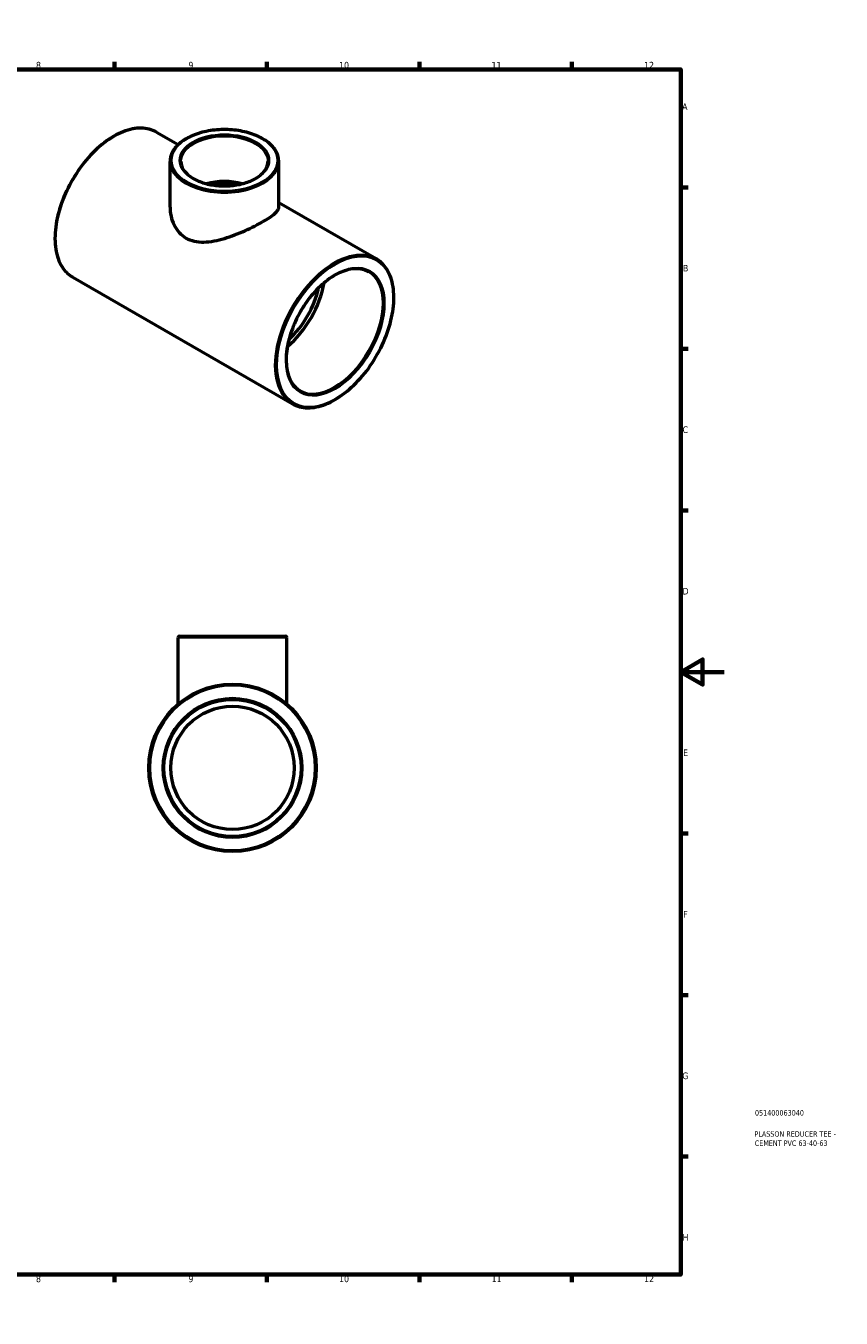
# Model space of a CAD drawing. Header units: millimetres. Extents: x 0 to 895, y -147 to 594.
# Tile 3 of 3: x 520 to 895, y 0 to 594. Entities that reach past the tile are written whole.
import ezdxf

# ---------------------------------------------------------------- set-up
doc = ezdxf.new("R2010")
doc.units = ezdxf.units.MM
for name, color, linetype, lineweight in [('Border (ANSI)', 7, 'Continuous', 70), ('Title (ISO)', 7, 'Continuous', 50), ('Visible (ANSI)', 7, 'Continuous', 50), ('Visible Narrow (ANSI)', 7, 'Continuous', 35)]:
    doc.layers.add(name, color=color, linetype=linetype, lineweight=lineweight)
doc.styles.add('Note Text (ANSI)', font='tahoma.ttf')
doc.styles.add('Note Text (ISO)', font='tahoma.ttf')

# ---------------------------------------------------------------- blocks, each defined once
blk = doc.blocks.new('Borders Default Border')
at = {"layer": 'Border (ANSI)'}
for p, q in [((70.08, 574), (70.08, 577.45)), ((140.17, 574), (140.17, 577.45)), ((210.25, 574), (210.25, 577.45)), ((280.33, 574), (280.33, 577.45)), ((350.42, 574), (350.42, 577.45)), ((490.58, 574), (490.58, 577.45)), ((560.67, 574), (560.67, 577.45)), ((630.75, 574), (630.75, 577.45)), ((700.83, 574), (700.83, 577.45)), ((770.92, 574), (770.92, 577.45)), ((20, 519.75), (16.55, 519.75)), ((821, 519.75), (824.45, 519.75)), ((20, 445.5), (16.55, 445.5)), ((821, 445.5), (824.45, 445.5)), ((20, 371.25), (16.55, 371.25)), ((821, 371.25), (824.45, 371.25)), ((20, 222.75), (16.55, 222.75)), ((821, 222.75), (824.45, 222.75)), ((20, 148.5), (16.55, 148.5)), ((821, 148.5), (824.45, 148.5)), ((20, 74.25), (16.55, 74.25)), ((821, 74.25), (824.45, 74.25)), ((70.08, 20), (70.08, 16.55)), ((140.17, 20), (140.17, 16.55)), ((210.25, 20), (210.25, 16.55)), ((280.33, 20), (280.33, 16.55)), ((350.42, 20), (350.42, 16.55)), ((490.58, 20), (490.58, 16.55)), ((560.67, 20), (560.67, 16.55)), ((630.75, 20), (630.75, 16.55)), ((700.83, 20), (700.83, 16.55)), ((770.92, 20), (770.92, 16.55))]:
    blk.add_line(p, q, dxfattribs=at)
at = {"layer": 'Border (ANSI)', "flags": 128}
for points in [[(420.5, 594), (420.5, 574), (414.73, 584), (426.27, 584), (420.5, 574)], [(20, 20), (20, 574), (821, 574), (821, 20), (20, 20)], [(0, 297), (20, 297), (10, 302.77), (10, 291.23), (20, 297)], [(841, 297), (821, 297), (831, 302.77), (831, 291.23), (821, 297)], [(420.5, 0), (420.5, 20), (414.73, 10), (426.27, 10), (420.5, 20)]]:
    blk.add_lwpolyline(points, dxfattribs=at)
at = {"layer": 'Border (ANSI)', "attachment_point": 7, "style": 'Note Text (ANSI)'}
for s, insert, char_height in [('1', (34.35, 574.4), 3.05), ('2', (104.2, 574.4), 3.05), ('3', (174.26, 574.34), 3.05), ('4', (244.23, 574.4), 3.05), ('5', (314.48, 574.34), 3.05), ('6', (384.49, 574.34), 3.05), ('7', (454.6, 574.4), 3.05), ('8', (524.63, 574.33), 3.05), ('9', (594.7, 574.34), 3.05), ('10', (663.96, 574.34), 3.048), ('11', (734.04, 574.4), 3.048), ('12', (804.13, 574.4), 3.048), ('A', (16.78, 555.35), 3.05), ('A', (821.63, 555.35), 3.05), ('B', (17.15, 481.1), 3.05), ('B', (821.99, 481.1), 3.05), ('C', (16.95, 406.8), 3.05), ('C', (821.8, 406.8), 3.05), ('D', (16.96, 332.6), 3.05), ('D', (821.81, 332.6), 3.05), ('E', (17.21, 258.35), 3.05), ('E', (822.05, 258.35), 3.05), ('F', (17.29, 184.1), 3.05), ('F', (822.14, 184.1), 3.05), ('G', (16.81, 109.79), 3.05), ('G', (821.66, 109.79), 3.05), ('H', (16.97, 35.6), 3.05), ('H', (821.81, 35.6), 3.05), ('1', (34.35, 16.55), 3.05), ('2', (104.2, 16.55), 3.05), ('3', (174.26, 16.49), 3.05), ('4', (244.23, 16.55), 3.05), ('5', (314.48, 16.49), 3.05), ('6', (384.49, 16.49), 3.05), ('7', (454.6, 16.55), 3.05), ('8', (524.63, 16.48), 3.05), ('9', (594.7, 16.49), 3.05), ('10', (663.96, 16.49), 3.048), ('11', (734.04, 16.55), 3.048), ('12', (804.13, 16.55), 3.048)]:
    blk.add_mtext(s, dxfattribs=dict(at, insert=insert, char_height=char_height))
blk = doc.blocks.new('Title Blocks ISO')
at = {"layer": 'Title (ISO)', "color": 232, "true_color": 0xca0064, "style": 'Note Text (ISO)'}
for tag, p in [('PART_NUMBER_001', (34.08, 73.13)), ('DESCRIPTION_001', (33.84, 63.4)), ('DESCRIPTION_002', (33.98, 59.18))]:
    blk.add_attdef(tag, p, '', height=2.5, dxfattribs=at)

msp = doc.modelspace()

# ---------------------------------------------------------------- linework, layer by layer
at = {"layer": 'Visible (ANSI)'}
for p, q in [((579.993, 545.145), (589.972, 539.398)), ((586.246, 510.681), (586.246, 531.666)), ((636.246, 510.681), (636.246, 531.666)), ((636.246, 512.75), (680.925, 487.022)), ((541.567, 478.418), (642.499, 420.295)), ((589.964, 282.206), (589.964, 312.797)), ((590.594, 313.427), (639.334, 313.427)), ((639.964, 282.206), (639.964, 312.797))]:
    msp.add_line(p, q, dxfattribs=at)
for radius in [38.5, 31.5, 28.35]:
    msp.add_circle((614.964, 252.927), radius, dxfattribs=at)
for centre, start, end in [((590.594, 312.797), 90, 180), ((639.334, 312.797), 0, 90)]:
    msp.add_arc(centre, 0.63, start, end, dxfattribs=at)
for centre, major_axis, ratio, start_param, end_param in [((611.246, 510.925), (-20, 0), 0.5758617, 4.2883334, 5.1364445), ((611.246, 510.925), (-18, 0), 0.5758617, 4.4120149, 5.012763), ((635.288, 468.875), (15.72, 27.297), 0.5780931, 4.1459991, 5.2787788), ((635.288, 468.875), (14.148, 24.568), 0.5780931, 4.2078189, 5.216959)]:
    msp.add_ellipse(centre, major_axis=major_axis, ratio=ratio, start_param=start_param, end_param=end_param, dxfattribs=at)
for points, knots in [([(579.993, 545.145), (577.935, 546.33), (575.558, 546.955), (570.387, 547.04), (567.585, 546.478), (561.822, 544.213), (558.86, 542.489), (553.101, 538.061), (550.307, 535.355), (545.17, 529.242), (542.827, 525.836), (538.826, 518.668), (537.167, 514.907), (534.7, 507.4), (533.893, 503.656), (533.216, 496.555), (533.348, 493.201), (534.559, 487.226), (535.635, 484.603), (538.357, 480.782), (539.85, 479.407), (541.567, 478.418)], [5.4997209, 5.4997209, 5.4997209, 5.4997209, 5.8097005, 5.8097005, 6.1264738, 6.1264738, 6.448754, 6.448754, 6.771434, 6.771434, 7.0936495, 7.0936495, 7.4156897, 7.4156897, 7.7379614, 7.7379614, 8.0606945, 8.0606945, 8.3826277, 8.3826277, 8.6413135, 8.6413135, 8.6413135, 8.6413135]), ([(636.246, 531.666), (636.246, 533.203), (635.834, 534.736), (634.233, 537.668), (633.021, 539.063), (629.904, 541.58), (627.978, 542.696), (623.627, 544.515), (621.2, 545.217), (616.098, 546.138), (613.424, 546.357), (608.094, 546.297), (605.439, 546.017), (600.409, 544.983), (598.035, 544.228), (593.803, 542.312), (591.946, 541.149), (588.954, 538.52), (587.815, 537.053), (586.539, 534.258), (586.246, 532.963), (586.246, 531.666)], [0.7853982, 0.7853982, 0.7853982, 0.7853982, 1.0901254, 1.0901254, 1.4048577, 1.4048577, 1.7283099, 1.7283099, 2.0524845, 2.0524845, 2.3759288, 2.3759288, 2.6990906, 2.6990906, 3.0226099, 3.0226099, 3.3468534, 3.3468534, 3.6698264, 3.6698264, 3.9269908, 3.9269908, 3.9269908, 3.9269908]), ([(591.246, 531.666), (591.246, 530.436), (591.611, 529.202), (593.043, 526.887), (594.073, 525.805), (596.68, 523.894), (598.24, 523.059), (601.75, 521.706), (603.7, 521.187), (607.796, 520.521), (609.942, 520.376), (614.209, 520.476), (616.329, 520.723), (620.319, 521.58), (622.189, 522.19), (625.486, 523.703), (626.913, 524.605), (629.194, 526.596), (630.044, 527.683), (631.023, 529.742), (631.246, 530.705), (631.246, 531.666)], [3.9269908, 3.9269908, 3.9269908, 3.9269908, 4.2690262, 4.2690262, 4.5927931, 4.5927931, 4.9077658, 4.9077658, 5.2227781, 5.2227781, 5.5386942, 5.5386942, 5.8548934, 5.8548934, 6.1706168, 6.1706168, 6.4853937, 6.4853937, 6.8011989, 6.8011989, 7.0685835, 7.0685835, 7.0685835, 7.0685835]), ([(586.246, 510.681), (586.246, 509.335), (586.39, 507.931), (587, 505.157), (587.466, 503.786), (588.715, 501.234), (589.5, 500.05), (591.347, 498.005), (592.41, 497.144), (593.568, 496.477)], [13.685841, 13.685841, 13.685841, 13.685841, 14.1773163, 14.1773163, 14.6687916, 14.6687916, 15.1602668, 15.1602668, 15.6517421, 15.6517421, 15.6517421, 15.6517421]), ([(593.568, 496.477), (594.727, 495.809), (596.021, 495.313), (598.8, 494.695), (600.286, 494.571), (603.355, 494.637), (604.94, 494.826), (608.116, 495.42), (609.707, 495.825), (612.77, 496.74), (614.356, 497.284), (617.535, 498.492), (619.129, 499.155), (622.213, 500.532), (623.705, 501.246), (626.487, 502.657), (627.776, 503.355), (630.071, 504.676), (631.133, 505.333), (632.984, 506.589), (633.774, 507.189), (635.029, 508.312), (635.496, 508.835), (636.105, 509.808), (636.246, 510.259), (636.246, 510.681)], [0, 0, 0, 0, 0.4914753, 0.4914753, 0.9829505, 0.9829505, 1.4744258, 1.4744258, 1.9659011, 1.9659011, 2.4526597, 2.4526597, 2.9394183, 2.9394183, 3.4261769, 3.4261769, 3.9129355, 3.9129355, 4.3996941, 4.3996941, 4.8864528, 4.8864528, 5.3732114, 5.3732114, 5.85997, 5.85997, 5.85997, 5.85997]), ([(677.432, 480.955), (675.748, 481.925), (673.78, 482.409), (669.502, 482.335), (667.206, 481.806), (662.523, 479.802), (660.14, 478.345), (655.503, 474.646), (653.249, 472.403), (649.101, 467.354), (647.208, 464.546), (643.978, 458.653), (642.643, 455.568), (640.667, 449.441), (640.027, 446.4), (639.499, 440.678), (639.611, 437.998), (640.559, 433.264), (641.395, 431.215), (643.489, 428.212), (644.653, 427.132), (645.993, 426.361)], [5.4997209, 5.4997209, 5.4997209, 5.4997209, 5.8331335, 5.8331335, 6.1559646, 6.1559646, 6.4728825, 6.4728825, 6.7896978, 6.7896978, 7.1070794, 7.1070794, 7.4246473, 7.4246473, 7.7419207, 7.7419207, 8.0586126, 8.0586126, 8.3760532, 8.3760532, 8.6413135, 8.6413135, 8.6413135, 8.6413135]), ([(642.499, 420.295), (644.557, 419.11), (646.934, 418.484), (652.105, 418.399), (654.907, 418.961), (660.67, 421.227), (663.632, 422.95), (669.391, 427.379), (672.185, 430.085), (677.322, 436.198), (679.665, 439.603), (683.666, 446.771), (685.325, 450.533), (687.792, 458.04), (688.6, 461.784), (689.276, 468.884), (689.144, 472.239), (687.933, 478.214), (686.857, 480.836), (684.135, 484.657), (682.642, 486.033), (680.925, 487.022)], [2.3581282, 2.3581282, 2.3581282, 2.3581282, 2.6681078, 2.6681078, 2.9848812, 2.9848812, 3.3071613, 3.3071613, 3.6298414, 3.6298414, 3.9520568, 3.9520568, 4.274097, 4.274097, 4.5963688, 4.5963688, 4.9191019, 4.9191019, 5.241035, 5.241035, 5.4997209, 5.4997209, 5.4997209, 5.4997209])]:
    msp.add_open_spline(points, degree=3, knots=knots, dxfattribs=at)
at = {"layer": 'Visible Narrow (ANSI)'}
msp.add_line((639.656, 312.797), (590.272, 312.797), dxfattribs=at)
for radius in [37.87, 32.13]:
    msp.add_circle((614.964, 252.927), radius, dxfattribs=at)
for centre, major_axis, ratio, start_param, end_param in [((560.78, 511.781), (-19.213, -33.363), 0.5780931, 3.1415927, 6.2831853), ((611.246, 531.666), (-20, 0), 0.5758617, 3.1415927, 6.2831853), ((611.246, 531.666), (-25, 0), 0.5758617, 0, 3.1415927), ((661.712, 453.658), (19.213, 33.363), 0.5780931, 0, 3.1415927), ((661.712, 453.658), (15.72, 27.297), 0.5780931, 3.1415927, 6.2831853)]:
    msp.add_ellipse(centre, major_axis=major_axis, ratio=ratio, start_param=start_param, end_param=end_param, dxfattribs=at)
for centre, major_axis, ratio in [((611.246, 532.181), (-24.37, 0), 0.5758617), ((611.246, 532.181), (-20.63, 0), 0.5758617), ((662.158, 453.402), (-18.898, -32.818), 0.5780931), ((662.158, 453.402), (-16.034, -27.843), 0.5780931)]:
    msp.add_ellipse(centre, major_axis=major_axis, ratio=ratio, dxfattribs=at)

# ---------------------------------------------------------------- block references
msp.add_blockref('Borders Default Border', (0, 0))
msp.add_blockref('Title Blocks ISO', (821, 20)).add_auto_attribs({'PART_NUMBER_001': '051400063040', 'DESCRIPTION_001': 'PLASSON REDUCER TEE -', 'DESCRIPTION_002': 'CEMENT PVC 63-40-63'})

doc.saveas('drawing.dxf')
